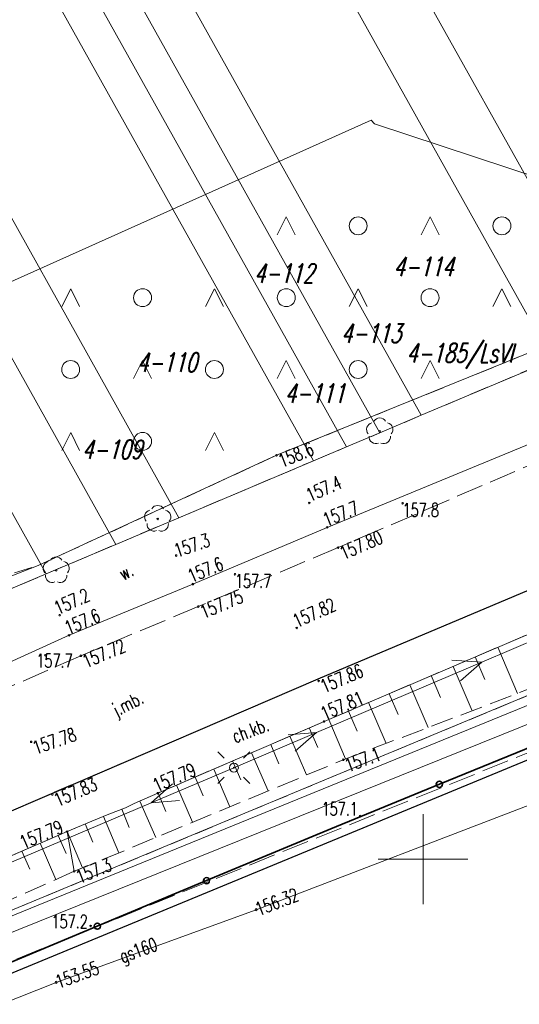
# Model space of a CAD drawing. Header units: metres. Extents: x 7549598 to 7550187, y 5738498 to 5738922.
# Tile 6 of 9: x 7549928 to 7549955, y 5738692 to 5738747. Entities that reach past the tile are written whole.
import ezdxf
from ezdxf.enums import TextEntityAlignment as Align

# ---------------------------------------------------------------- set-up
doc = ezdxf.new("R2010")
doc.units = ezdxf.units.M
for name, pattern in [('1', [0]), ('1_1', [0]), ('1_14', [1, -1]), ('1_OTKC', [1.5, 1, -0.5]), ('1_OTKJ', [2, 1.5, -0.5]), ('1_OTKK', [0]), ('1_OTKR', [0]), ('1_OTRK', [1.75, 1.25, -0.5]), ('1_OTRKG', [1.75, 1.25, -0.5]), ('1_OTSP', [1.5, 1, -0.5]), ('1_OTZZ', [1.5, 1, -0.5]), ('2', [1.5, 1, -0.5]), ('3_SUEP_A', [0]), ('3_SUGP', [0]), ('3_SUPP_P', [2, 1.5, -0.5]), ('3_SUWP', [0])]:
    doc.linetypes.add(name, pattern=pattern)
doc.layers.get('0').update_dxf_attribs({"color": 250, "linetype": 'CONTINUOUS', "lineweight": 100})
for name, color, linetype, lineweight in [('Dzialki', 7, '1', 18), ('Numery_dzialek', 7, 'CONTINUOUS', 9), ('OTK_E_T_0', 7, 'CONTINUOUS', 0), ('OTK_E_T_1', 7, 'CONTINUOUS', 0), ('OTK_E_T_4', 7, 'CONTINUOUS', 0), ('OTK_L_0', 7, '1_OTKJ', 18), ('OTK_L_1', 7, '1_OTKK', 25), ('OTK_L_2', 7, '1_OTKC', 18), ('OTK_L_5', 7, 'CONTINUOUS', 18), ('OTO_L_0', 7, 'CONTINUOUS', 35), ('OTR_L_1', 7, '1_OTRK', 18), ('OTR_T_0', 7, 'CONTINUOUS', 18), ('OTR_T_1', 7, 'CONTINUOUS', 18), ('OTS_L_1', 7, '1_OTSP', 18), ('OTZ_L_0', 7, '1_OTZZ', 18), ('Podzial_sekcyjny_krzyze', 7, '1', 0), ('SUE_T_3', 7, 'CONTINUOUS', 18), ('SUEP_L_0', 1, '3_SUEP_A', 18), ('SUP_T_2', 7, 'CONTINUOUS', 18), ('SUWP_L_0', 5, '3_SUWP', 18)]:
    doc.layers.add(name, color=color, linetype=linetype, lineweight=lineweight)
for name, color, linetype, lineweight, true_color in [('Kontury', 96, '2', 18, 0x008000), ('Numery_konturow', 96, 'CONTINUOUS', 9, 0x008000), ('OTZ_T_0', 96, 'CONTINUOUS', 18, 0x008000), ('P_SUKP_L_0', 36, '3_SUPP_P', 18, 0x803300), ('SUGP_E_T_0', 52, 'CONTINUOUS', 0, 0xbfbf00), ('SUGP_L_0', 52, '3_SUGP', 18, 0xbfbf00), ('SUGR_T_0', 52, 'CONTINUOUS', 18, 0xbfbf00), ('Uzytki', 96, '2', 18, 0x008000)]:
    doc.layers.add(name, color=color, linetype=linetype, lineweight=lineweight, true_color=true_color)
doc.styles.get("Standard").update_dxf_attribs({"font": 'Simplex.SHX', "width": 0.75})

# ---------------------------------------------------------------- blocks, each defined once
blk = doc.blocks.new('2_OTRS')
at = {"linetype": 'CONTINUOUS'}
blk.add_circle((0, 0), 0.045, dxfattribs=at)
blk = doc.blocks.new('2_OTRN')
at = {"linetype": 'CONTINUOUS'}
blk.add_circle((0, 0), 0.045, dxfattribs=at)
blk = doc.blocks.new('2_OTZZ')
at = {"linetype": 'CONTINUOUS'}
for p, q in [((-2, 2.5), (-2.5, 1.5)), ((-1.5, 1.5), (-2, 2.5)), ((2, -1.5), (1.5, -2.5)), ((2.5, -2.5), (2, -1.5))]:
    blk.add_line(p, q, dxfattribs=at)
for centre in [(2, 2), (-2, -2)]:
    blk.add_circle(centre, 0.5, dxfattribs=at)
blk = doc.blocks.new('2_OTZL')
at = {"linetype": 'CONTINUOUS'}
blk.add_circle((0, 0), 0.045, dxfattribs=at)
for centre, start, end in [((0, 0.375), 30.1401, 149.8599), ((-0.357, 0.116), 102.1445, 221.86), ((0.357, 0.116), 318.14, 77.8555), ((-0.22, -0.303), 174.1482, 293.8542), ((0.22, -0.303), 246.1458, 5.8518)]:
    blk.add_arc(centre, 0.375, start, end, dxfattribs=at)
blk = doc.blocks.new('4_SUEO_W')
at = {"linetype": 'CONTINUOUS'}
for p, q in [((-0.53035, 0.53035), (-0.8839, 0.8839)), ((0.53035, 0.53035), (0.8839, 0.8839)), ((-0.53035, -0.53035), (-0.8839, -0.8839)), ((0.53035, -0.53035), (0.8839, -0.8839))]:
    blk.add_line(p, q, dxfattribs=at)
blk.add_circle((0, 0), 0.025, dxfattribs=at)
blk = doc.blocks.new('4_SUPP')
at = {"linetype": 'CONTINUOUS'}
blk.add_circle((0, 0), 0.25, dxfattribs=at)
blk = doc.blocks.new('4_SUPS')
at = {"linetype": 'CONTINUOUS'}
blk.add_circle((0, 0), 0.0625, dxfattribs=at)

msp = doc.modelspace()

# ---------------------------------------------------------------- linework, layer by layer
at = {"layer": 'Dzialki'}
for p, q in [((7549909.85, 5738820.19), (7549960.62, 5738729.24)), ((7549906.74, 5738818.16), (7549957.19, 5738727.79)), ((7549900.14, 5738813.85), (7549949.9, 5738724.71)), ((7549898.04, 5738812.49), (7549947.59, 5738723.73)), ((7549896.37, 5738811.4), (7549945.74, 5738722.95)), ((7549894.69, 5738810.3), (7549943.9, 5738722.17)), ((7549887.91, 5738805.88), (7549936.41, 5738719)), ((7549884.73, 5738803.81), (7549932.9, 5738717.52)), ((7549929.02, 5738715.88), (7549881.21, 5738801.51)), ((7549949.9, 5738724.71), (7549957.19, 5738727.79)), ((7549947.59, 5738723.73), (7549949.9, 5738724.71)), ((7549945.74, 5738722.95), (7549947.59, 5738723.73)), ((7549943.9, 5738722.17), (7549945.74, 5738722.95)), ((7549936.41, 5738719), (7549943.9, 5738722.17)), ((7549932.9, 5738717.52), (7549936.41, 5738719)), ((7549929.02, 5738715.88), (7549932.9, 5738717.52)), ((7549888.39, 5738681.03), (7549973.31, 5738716.39)), ((7549926.26, 5738714.71), (7549929.02, 5738715.88))]:
    msp.add_line(p, q, dxfattribs=at)
at = {"layer": 'Kontury'}
for p, q in [((7549949.9, 5738724.71), (7549957.19, 5738727.79)), ((7549947.59, 5738723.73), (7549949.9, 5738724.71)), ((7549945.74, 5738722.95), (7549947.59, 5738723.73)), ((7549943.9, 5738722.17), (7549945.74, 5738722.95)), ((7549936.41, 5738719), (7549943.9, 5738722.17)), ((7549932.9, 5738717.52), (7549936.41, 5738719)), ((7549929.02, 5738715.88), (7549932.9, 5738717.52)), ((7549926.26, 5738714.71), (7549929.02, 5738715.88))]:
    msp.add_line(p, q, dxfattribs=at)
at = {"layer": 'OTK_L_0', "linetype": '1_OTKJ'}
for p, q in [((7549969.81, 5738727.92), (7549945.27, 5738717.34)), ((7549945.27, 5738717.34), (7549937.49, 5738714.06)), ((7549944.17, 5738710.03), (7549959.35, 5738716.44)), ((7549937.49, 5738714.06), (7549930.95, 5738711.32)), ((7549930.95, 5738711.32), (7549921.8, 5738707.31)), ((7549929.33, 5738703.66), (7549944.17, 5738710.03)), ((7549918.12, 5738698.81), (7549929.33, 5738703.66))]:
    msp.add_line(p, q, dxfattribs=at)
at = {"layer": 'OTK_L_1', "linetype": '1_OTKK'}
for p, q in [((7549944.17, 5738710.03), (7549959.35, 5738716.44)), ((7549974.7, 5738713.32), (7549906.33, 5738685.06)), ((7549929.33, 5738703.66), (7549944.17, 5738710.03)), ((7549918.12, 5738698.81), (7549929.33, 5738703.66))]:
    msp.add_line(p, q, dxfattribs=at)
at = {"layer": 'OTK_L_2', "linetype": '1_OTKC'}
for p, q in [((7549959.35, 5738716.44), (7549944.17, 5738710.03)), ((7549944.17, 5738710.03), (7549929.33, 5738703.66)), ((7549929.33, 5738703.66), (7549918.12, 5738698.81))]:
    msp.add_line(p, q, dxfattribs=at)
at = {"layer": 'OTK_L_2', "linetype": '1_14'}
for p, q in [((7549944.49, 5738707.66), (7549960.51, 5738714.51)), ((7549935.24, 5738703.67), (7549944.49, 5738707.66)), ((7549933.93, 5738703.09), (7549935.24, 5738703.67)), ((7549932.51, 5738702.5), (7549933.44, 5738702.86)), ((7549933.44, 5738702.86), (7549933.93, 5738703.09)), ((7549930.19, 5738701.53), (7549931.57, 5738702.11)), ((7549931.57, 5738702.11), (7549932.51, 5738702.5)), ((7549919.07, 5738696.74), (7549930.19, 5738701.53))]:
    msp.add_line(p, q, dxfattribs=at)
at = {"layer": 'OTK_L_5', "linetype": '1_OTKR'}
for p, q in [((7549941.85, 5738722.48), (7549967.54, 5738732.92)), ((7549969.56, 5738728.74), (7549944.66, 5738718.47)), ((7549928.57, 5738716.34), (7549941.85, 5738722.48)), ((7549944.66, 5738718.47), (7549937.19, 5738715.31)), ((7549918.1, 5738712.27), (7549928.57, 5738716.34)), ((7549937.19, 5738715.31), (7549930.3, 5738712.46)), ((7549930.3, 5738712.46), (7549921.51, 5738708.47))]:
    msp.add_line(p, q, dxfattribs=at)
at = {"layer": 'OTO_L_0'}
for p, q in [((7549956.945, 5738706.638), (7549950.908, 5738704.164)), ((7549950.908, 5738704.164), (7549944.87, 5738701.69)), ((7549944.87, 5738701.69), (7549937.948, 5738698.802)), ((7549937.948, 5738698.802), (7549931.869, 5738696.266)), ((7549931.869, 5738696.266), (7549925.79, 5738693.73))]:
    msp.add_line(p, q, dxfattribs=at)
for centre in [(7549950.908, 5738704.164), (7549937.948, 5738698.802), (7549931.869, 5738696.266)]:
    msp.add_circle(centre, 0.17, dxfattribs=at)
at = {"layer": 'OTR_L_1', "linetype": '1_OTRKG'}
for p, q in [((7549960.51, 5738714.51), (7549944.49, 5738707.66)), ((7549944.49, 5738707.66), (7549935.24, 5738703.67)), ((7549935.24, 5738703.67), (7549933.93, 5738703.09)), ((7549933.44, 5738702.86), (7549932.51, 5738702.5)), ((7549933.93, 5738703.09), (7549933.44, 5738702.86)), ((7549931.57, 5738702.11), (7549930.19, 5738701.53)), ((7549932.51, 5738702.5), (7549931.57, 5738702.11)), ((7549919.07, 5738696.74), (7549930.19, 5738701.53))]:
    msp.add_line(p, q, dxfattribs=at)
at = {"layer": 'OTR_L_1', "linetype": '1_OTRK'}
for p, q in [((7549945.56, 5738705.53), (7549962.2, 5738711.87)), ((7549930.59, 5738699.32), (7549945.56, 5738705.53)), ((7549930.59, 5738699.32), (7549920.15, 5738694.71))]:
    msp.add_line(p, q, dxfattribs=at)
at = {"layer": 'OTR_L_1', "linetype": '1_1'}
for p, q in [((7549954.165, 5738711.797), (7549955.264, 5738709.227)), ((7549952.905, 5738711.258), (7549953.444, 5738709.999)), ((7549951.671, 5738710.73), (7549952.727, 5738708.261)), ((7549949.273, 5738709.705), (7549950.288, 5738707.331)), ((7549950.46, 5738710.213), (7549950.978, 5738709.002)), ((7549948.109, 5738709.208), (7549948.607, 5738708.044)), ((7549946.969, 5738708.72), (7549947.944, 5738706.438)), ((7549945.85, 5738708.242), (7549946.329, 5738707.123)), ((7549944.754, 5738707.773), (7549945.692, 5738705.58)), ((7549943.668, 5738707.305), (7549944.136, 5738706.219)), ((7549942.589, 5738706.84), (7549943.52, 5738704.684)), ((7549940.455, 5738705.92), (7549941.373, 5738703.793)), ((7549941.519, 5738706.378), (7549941.981, 5738705.308)), ((7549939.399, 5738705.464), (7549939.855, 5738704.408)), ((7549938.351, 5738705.012), (7549939.255, 5738702.915)), ((7549937.31, 5738704.563), (7549937.759, 5738703.521)), ((7549935.249, 5738703.674), (7549935.692, 5738702.647)), ((7549936.276, 5738704.117), (7549937.168, 5738702.049)), ((7549934.238, 5738703.226), (7549935.133, 5738701.205)), ((7549933.241, 5738702.783), (7549933.635, 5738701.765)), ((7549932.217, 5738702.378), (7549933.06, 5738700.345)), ((7549930.19, 5738701.53), (7549931.04, 5738699.507)), ((7549931.202, 5738701.955), (7549931.628, 5738700.941)), ((7549929.697, 5738701.318), (7549930.13, 5738700.313)), ((7549927.673, 5738700.446), (7549928.11, 5738699.432)), ((7549928.687, 5738700.883), (7549929.557, 5738698.864))]:
    msp.add_line(p, q, dxfattribs=at)
at = {"layer": 'OTR_L_1', "linetype": '1_14'}
msp.add_line((7549930.59, 5738699.32), (7549930.19, 5738701.53), dxfattribs=at)
at = {"layer": 'OTS_L_1', "linetype": '1_OTSP'}
msp.add_line((7549974.7, 5738713.32), (7549906.33, 5738685.06), dxfattribs=at)
at = {"layer": 'OTZ_L_0', "linetype": '1_14'}
for p, q in [((7549947.12, 5738741.13), (7549902.07, 5738720.97)), ((7549947.299, 5738740.939), (7549947.12, 5738741.13)), ((7549968.011, 5738734.1), (7549947.299, 5738740.939))]:
    msp.add_line(p, q, dxfattribs=at)
at = {"layer": 'OTZ_L_0', "linetype": '1_OTZZ'}
for p, q in [((7549941.85, 5738722.48), (7549967.54, 5738732.92)), ((7549928.57, 5738716.34), (7549941.85, 5738722.48)), ((7549918.66, 5738713.32), (7549928.57, 5738716.34))]:
    msp.add_line(p, q, dxfattribs=at)
at = {"layer": 'P_SUKP_L_0', "linetype": '3_SUPP_P'}
msp.add_line((7549960.29, 5738707.71), (7549926.65, 5738694.15), dxfattribs=at)
at = {"layer": 'Podzial_sekcyjny_krzyze'}
for p, q in [((7549950, 5738697.5), (7549950, 5738702.5)), ((7549947.5, 5738700), (7549952.5, 5738700))]:
    msp.add_line(p, q, dxfattribs=at)
at = {"layer": 'SUEP_L_0', "linetype": '3_SUEP_A'}
for p, q in [((7549974.13, 5738716.04), (7549918.88, 5738693.48)), ((7549953.269, 5738710.971), (7549960.723, 5738714.147)), ((7549944.07, 5738707.05), (7549953.269, 5738710.971)), ((7549951.595, 5738711.073), (7549953.269, 5738710.971)), ((7549953.269, 5738710.971), (7549952.085, 5738709.923)), ((7549939.47, 5738705.09), (7549944.07, 5738707.05)), ((7549942.494, 5738706.922), (7549944.07, 5738707.05)), ((7549944.07, 5738707.05), (7549942.886, 5738706.002)), ((7549934.868, 5738703.136), (7549939.47, 5738705.09)), ((7549936.053, 5738704.183), (7549934.868, 5738703.136)), ((7549925.663, 5738699.228), (7549934.868, 5738703.136)), ((7549934.868, 5738703.136), (7549936.444, 5738703.262))]:
    msp.add_line(p, q, dxfattribs=at)
at = {"layer": 'SUGP_L_0', "linetype": '3_SUGP'}
for p, q in [((7549940.71, 5738697.18), (7549957.46, 5738703.6)), ((7549929.58, 5738693.14), (7549940.71, 5738697.18)), ((7549924.22, 5738690.99), (7549929.58, 5738693.14))]:
    msp.add_line(p, q, dxfattribs=at)
at = {"layer": 'SUWP_L_0', "linetype": '3_SUWP'}
msp.add_line((7549962.76, 5738710.32), (7549919.27, 5738692.76), dxfattribs=at)
at = {"layer": 'Uzytki'}
for p, q in [((7549949.9, 5738724.71), (7549957.19, 5738727.79)), ((7549947.59, 5738723.73), (7549949.9, 5738724.71)), ((7549945.74, 5738722.95), (7549947.59, 5738723.73)), ((7549943.9, 5738722.17), (7549945.74, 5738722.95)), ((7549936.41, 5738719), (7549943.9, 5738722.17)), ((7549932.9, 5738717.52), (7549936.41, 5738719)), ((7549929.02, 5738715.88), (7549932.9, 5738717.52)), ((7549919.35, 5738693.92), (7549973.31, 5738716.39)), ((7549926.26, 5738714.71), (7549929.02, 5738715.88))]:
    msp.add_line(p, q, dxfattribs=at)

# ---------------------------------------------------------------- block references
at = {"layer": 'OTR_T_0'}
for p in [(7549945.27, 5738717.34), (7549937.49, 5738714.06), (7549942.97, 5738712.87), (7549930.95, 5738711.32), (7549944.19, 5738709.92), (7549944.49, 5738707.66), (7549928.19, 5738706.53), (7549929.37, 5738703.6), (7549935.24, 5738703.67), (7549930.19, 5738701.53)]:
    msp.add_blockref('2_OTRS', p, dxfattribs=at)
at = {"layer": 'OTR_T_1'}
for p in [(7549941.85, 5738722.48), (7549943.67, 5738719.83), (7549948.86, 5738719.81), (7549944.66, 5738718.47), (7549936.26, 5738716.9), (7549939.53, 5738715.86), (7549937.19, 5738715.31), (7549929.77, 5738713.58), (7549930.3, 5738712.46), (7549928.98, 5738711.35), (7549945.56, 5738705.53), (7549946.5, 5738702.4), (7549930.59, 5738699.32), (7549931.5, 5738696.28)]:
    msp.add_blockref('2_OTRN', p, dxfattribs=at)
at = {"layer": 'OTZ_L_0'}
for p in [(7549944.388, 5738733.256), (7549952.388, 5738733.256), (7549932.388, 5738729.256), (7549940.388, 5738729.256), (7549948.388, 5738729.256), (7549928.388, 5738725.256), (7549936.388, 5738725.256)]:
    msp.add_blockref('2_OTZZ', p, dxfattribs=at)
at = {"layer": 'OTZ_T_0'}
for p in [(7549947.59, 5738723.81), (7549935.23, 5738718.94), (7549929.58, 5738716.08)]:
    msp.add_blockref('2_OTZL', p, dxfattribs=at)
at = {"layer": 'SUE_T_3'}
for name in ['4_SUEO_W', '4_SUPP']:
    msp.add_blockref(name, (7549939.47, 5738705.09), dxfattribs=at)
at = {"layer": 'SUGR_T_0'}
for p in [(7549940.71, 5738697.18), (7549929.58, 5738693.14)]:
    msp.add_blockref('4_SUPS', p, dxfattribs=at)
at = {"layer": 'SUP_T_2'}
msp.add_blockref('4_SUPP', (7549939.47, 5738705.09), dxfattribs=at)

# ---------------------------------------------------------------- texts
at = {"layer": 'Numery_dzialek', "oblique": 15, "width": 0.7}
for s, p in [('4-114', (7549948.36, 5738733.51)), ('4-112', (7549940.59, 5738733.14)), ('4-113', (7549945.44, 5738729.8)), ('4-110', (7549934.08, 5738728.18)), ('4-111', (7549942.31, 5738726.46)), ('4-109', (7549931.02, 5738723.33))]:
    msp.add_text(s, height=1.05, dxfattribs=at).set_placement(p, align=Align.TOP_LEFT)
at = {"layer": 'Numery_konturow', "oblique": 15, "width": 0.7}
msp.add_text('4-185/LsVI', height=1.05, dxfattribs=at).set_placement((7549949.07, 5738728.7), align=Align.TOP_LEFT)
at = {"layer": 'OTK_E_T_0', "lineweight": 9, "width": 0.7}
msp.add_text('j.mb.', height=0.75, rotation=26.928, dxfattribs=at).set_placement((7549933.6, 5738708.562), align=Align.MIDDLE)
at = {"layer": 'OTK_E_T_1', "lineweight": 9, "width": 0.7}
msp.add_text('ch.kb.', height=0.75, rotation=20.3231, dxfattribs=at).set_placement((7549940.385, 5738707.171), align=Align.MIDDLE)
at = {"layer": 'OTK_E_T_4', "lineweight": 9, "width": 0.7}
msp.add_text('w.', height=0.75, rotation=27.2996, dxfattribs=at).set_placement((7549933.466, 5738716.001), align=Align.MIDDLE)
at = {"layer": 'OTR_T_0', "lineweight": 9, "width": 0.7}
for s, rotation, p in [('157.80', 23.3225, (7549945.27, 5738717.34)), ('157.75', 22.86, (7549937.49, 5738714.06)), ('157.72', 22.7317, (7549930.95, 5738711.32)), ('157.86', 23.0695, (7549944.19, 5738709.92)), ('157.81', 23.148, (7549944.206, 5738708.408)), ('157.78', 19.0924, (7549928.19, 5738706.53)), ('157.79', 23.337, (7549934.872, 5738704.402)), ('157.83', 23.0959, (7549929.37, 5738703.6)), ('157.79', 22.797, (7549927.468, 5738701.235))]:
    msp.add_text(s, height=0.75, rotation=rotation, dxfattribs=at).set_placement(p, align=Align.TOP_LEFT)
msp.add_text('157.82', height=0.75, rotation=24.0598, dxfattribs=at).set_placement((7549942.97, 5738712.87))
at = {"layer": 'OTR_T_1', "lineweight": 9, "width": 0.7}
for s, rotation, p in [('158.6', 22.116, (7549941.85, 5738722.48)), ('157.4', 23.8812, (7549943.398, 5738720.56)), ('157.7', 22.41, (7549944.342, 5738719.197)), ('157.3', 18.6309, (7549936.059, 5738717.506)), ('157.6', 22.932, (7549936.814, 5738716.059)), ('157.2', 24.0853, (7549929.372, 5738714.276)), ('157.6', 22.473, (7549929.959, 5738713.185)), ('157.1', 20.8573, (7549945.56, 5738705.53)), ('157.3', 22.5301, (7549930.59, 5738699.32))]:
    msp.add_text(s, height=0.75, rotation=rotation, dxfattribs=at).set_placement(p, align=Align.TOP_LEFT)
for s, p in [('157.8', (7549948.86, 5738719.81)), ('157.7', (7549939.53, 5738715.86)), ('157.7', (7549928.474, 5738711.42)), ('157.1', (7549944.352, 5738703.175)), ('157.2', (7549929.318, 5738696.899))]:
    msp.add_text(s, height=0.75, dxfattribs=at).set_placement(p, align=Align.TOP_LEFT)
at = {"layer": 'SUGP_E_T_0', "lineweight": 9, "width": 0.7}
msp.add_text('gs160', height=0.75, rotation=19.95, dxfattribs=at).set_placement((7549934.193, 5738694.814), align=Align.MIDDLE)
at = {"layer": 'SUGR_T_0', "lineweight": 9, "width": 0.7}
for s, rotation, p in [('156.32', 20.971, (7549940.71, 5738697.18)), ('153.55', 19.95, (7549929.58, 5738693.14))]:
    msp.add_text(s, height=0.75, rotation=rotation, dxfattribs=at).set_placement(p, align=Align.MIDDLE_LEFT)

doc.saveas('drawing.dxf')
